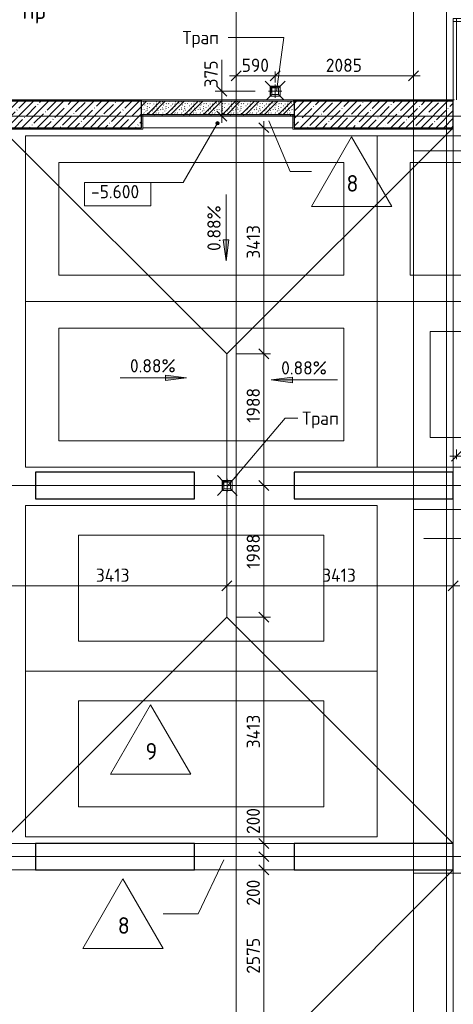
# Model space of a CAD drawing. Header units: millimetres. Extents: x 82112 to 162374, y -10965 to 131389.
# Tile 42 of 82: x 123132 to 129670, y 63722 to 78580. Entities that reach past the tile are written whole.
import ezdxf

# ---------------------------------------------------------------- set-up
doc = ezdxf.new("R2010")
doc.units = ezdxf.units.MM
for name, pattern in [('3_ Штрих_ 1 х 1 мм', [2, 1, -1]), ('4_ Штрихпунктир_ 10 х 2 мм', [14, 10, -2, 0, -2]), ('4_ Штрихпунктир_ 5 х 2 мм', [9, 5, -2, 0, -2])]:
    doc.linetypes.add(name, pattern=pattern)
for name, color, linetype, lineweight in [('A-ANNO-DIMS', 7, 'Continuous', 5), ('A-ANNO-DIMS-100', 7, 'Continuous', 5), ('A-AREA', 7, '3_ Штрих_ 1 х 1 мм', 13), ('A-DETL', 7, 'Continuous', 25), ('A-DETL-GENF', 7, 'Continuous', 13), ('A-DOOR-IDEN', 7, 'Continuous', 5), ('A-FLOR', 7, 'Continuous', 13), ('A-FLOR-IDEN', 7, 'Continuous', 5), ('A-GENM', 7, 'Continuous', 13), ('A-WALL', 7, 'Continuous', 13), ('A-WALL-PATT', 7, 'Continuous', 13), ('C-PRKG', 7, 'Continuous', 13), ('G-ANNO-DIMS', 7, 'Continuous', 5), ('G-ANNO-TEXT', 7, 'Continuous', 5), ('I-WALL', 7, 'Continuous', 13), ('M-EQPM', 7, 'Continuous', 13), ('P-SANR-FIXT', 7, 'Continuous', 13), ('S-COLS', 7, 'Continuous', 25), ('S-GRID', 7, 'Continuous', 5)]:
    doc.layers.add(name, color=color, linetype=linetype, lineweight=lineweight)
doc.styles.add('GOST Common_2', font='GOST_Common.ttf', dxfattribs={"height": 200})
doc.styles.add('GOST Common_3', font='GOST_Common.ttf', dxfattribs={"height": 250})
doc.dimstyles.new('2_мм', dxfattribs={"dimscale": 304.8, "dimtxt": 201.142999, "dimasz": 0.492126, "dimexe": 0.328084, "dimexo": 0.492126, "dimgap": 0, "dimtad": 1, "dimdec": 0, "dimdsep": 46, "dimtxsty": 'GOST Common_2', "dimblk1": 'OBLIQUE', "dimblk2": 'OBLIQUE', "dimsah": 1, "dimcen": 0.09, "dimdle": 0.328084, "dimadec": 5, "dimazin": 2, "dimtfac": 1, "dimtdec": 4, "dimtix": 1, "dimtmove": 1, "dimatfit": 3, "dimfxl": 1, "dimtvp": 1, "dimtolj": 1, "dimtzin": 0, "dimarcsym": 2})
doc.dimstyles.new('2_мм_1', dxfattribs={"dimscale": 304.8, "dimtxt": 201.142999, "dimasz": 0.492126, "dimexe": 0.328084, "dimexo": 0.492126, "dimgap": 0, "dimtad": 1, "dimdec": 0, "dimdsep": 46, "dimtxsty": 'GOST Common_2', "dimblk1": 'OBLIQUE', "dimblk2": 'OBLIQUE', "dimsah": 1, "dimcen": 0.09, "dimdle": 0.328084, "dimadec": 5, "dimazin": 2, "dimtfac": 1, "dimtdec": 4, "dimtix": 1, "dimtmove": 0, "dimatfit": 3, "dimfxl": 1, "dimtvp": 1, "dimtolj": 1, "dimtzin": 0, "dimarcsym": 2})
pattern_1 = [(0, (0, 0), (203.2, 50.8), [3.353, -149.047, 3.353, -149.047, -812.8]), (0, (0, 0), (203.2, 50.8), [-304.8, 3.353, -301.447, 3.353, -149.047, -355.6]), (0, (0, 0), (203.2, 50.8), [-762, 3.353, -98.247, 3.353, -250.647]), (120, (76.2, 25.4), (-145.59409, 150.576362), [3.353, -149.047, 3.353, -149.047, -812.8]), (120, (76.2, 25.4), (-145.59409, 150.576362), [-304.8, 3.353, -301.447, 3.353, -149.047, -355.6]), (120, (76.2, 25.4), (-145.59409, 150.576362), [-762, 3.353, -98.247, 3.353, -250.647]), (240, (101.6, 127), (-57.60591, -201.376362), [3.353, -149.047, 3.353, -149.047, -812.8]), (240, (101.6, 127), (-57.60591, -201.376362), [-304.8, 3.353, -301.447, 3.353, -149.047, -355.6]), (240, (101.6, 127), (-57.60591, -201.376362), [-762, 3.353, -98.247, 3.353, -250.647])]

# ---------------------------------------------------------------- blocks, each defined once
blk = doc.blocks.new('Наметкина 10_РД_АР_П_Отделка_R21_rvt-1--01_Подвал_МП_часть В')
at = {"layer": 'A-WALL-PATT', "lineweight": 5}
h = blk.add_hatch(dxfattribs=at)
h.set_pattern_fill('FP_11', color=256, style=0, pattern_type=2)
h.set_pattern_definition(pattern_1)
h.paths.add_polyline_path([(127270, 77130), (127270, 77150), (124970, 77150), (124970, 77130), (126683, 77130)])
h = blk.add_hatch(dxfattribs=at)
h.set_pattern_fill('FP_11', color=256, style=0, pattern_type=2)
h.set_pattern_definition(pattern_1)
h.paths.add_polyline_path([(124990, 76950), (124990, 77150), (124970, 77150), (124970, 76950)])
h = blk.add_hatch(dxfattribs=at)
h.set_pattern_fill('FP_11', color=256, style=0, pattern_type=2)
h.set_pattern_definition(pattern_1)
h.paths.add_polyline_path([(127270, 76950), (127270, 77150), (127250, 77150), (127250, 76950)])
h = blk.add_hatch(dxfattribs=at)
h.set_pattern_fill('FP_11', color=256, style=0, pattern_type=2)
h.set_pattern_definition(pattern_1)
h.paths.add_polyline_path([(122570, 76930), (124990, 76930), (124990, 76950), (122570, 76950)])
h = blk.add_hatch(dxfattribs=at)
h.set_pattern_fill('FP_11', color=256, style=0, pattern_type=2)
h.set_pattern_definition(pattern_1)
h.paths.add_polyline_path([(129670, 76930), (129670, 76950), (127250, 76950), (127250, 76930), (128719, 76930)])
at = {"layer": 'A-WALL'}
for p, q in [((124970, 77370), (122570, 77370)), ((127270, 77370), (124970, 77370)), ((124970, 77370), (124970, 77350)), ((124970, 77350), (124970, 77370)), ((124970, 77350), (127270, 77350)), ((129670, 77370), (127260, 77370)), ((127260, 77370), (127260, 77350)), ((127260, 77350), (129670, 77350)), ((127270, 77350), (127270, 77370)), ((129670, 77350), (129670, 77370)), ((127270, 77150), (124970, 77150)), ((124990, 77150), (124970, 77150)), ((124970, 77130), (127270, 77130)), ((124990, 76950), (124990, 77150)), ((127270, 77150), (127250, 77150)), ((127250, 77150), (127250, 76950)), ((127270, 77130), (127270, 77150)), ((127270, 76950), (127270, 77150)), ((122570, 76930), (124990, 76930)), ((124990, 76930), (124990, 76950)), ((127250, 76950), (127250, 76930)), ((127250, 76930), (129670, 76930)), ((129670, 76950), (127270, 76950)), ((129670, 76930), (129670, 76950))]:
    blk.add_line(p, q, dxfattribs=at)
blk = doc.blocks.new('КР_Колонна_ЖБ_Прямоугольная - 400x2400h_B40-3818652--01_Подвал_МП_часть В')
at = {"layer": 'S-COLS', "lineweight": 5}
h = blk.add_hatch(dxfattribs=at)
h.set_pattern_fill('FP_3', color=256, style=0, pattern_type=2)
h.set_pattern_definition([(135, (77150, -123770), (-114.04925, -114.04925), []), (135, (77150, -123655.95), (-114.04925, -114.04925), [201.613, -40.323, 3.353, -36.97])])
h.paths.add_polyline_path([(200, 1200), (-200, 1200), (-200, -1200), (200, -1200), (200, -1159)])
at = {"layer": 'S-COLS'}
for p, q in [((200, 1200), (-200, 1200)), ((-200, 1200), (-200, -1200)), ((200, -1200), (200, 1200)), ((-200, -1200), (200, -1200))]:
    blk.add_line(p, q, dxfattribs=at)
blk = doc.blocks.new('АР_Машиноместо - 5300x2500_С-V1--01_Подвал_МП_часть В')
at = {"layer": 'C-PRKG'}
for p, q in [((2500, 5300), (0, 5300)), ((0, 0), (0, 5300)), ((2500, 0), (2500, 5300)), ((400, 4800), (2100, 4800)), ((400, 500), (400, 4800)), ((2100, 500), (2100, 4800)), ((400, 500), (2100, 500)), ((2500, 0), (0, 0))]:
    blk.add_line(p, q, dxfattribs=at)
blk = doc.blocks.new('АР_Машиноместо - 4900x2400_М__5300х2500_-3113489--01_Подвал_МП_часть В')
at = {"layer": 'C-PRKG'}
for p, q in [((2500, 5300), (0, 5300)), ((0, 0), (0, 5300)), ((2500, 0), (2500, 5300)), ((450, 4500), (2050, 4500)), ((450, 800), (450, 4500)), ((2050, 800), (2050, 4500)), ((450, 800), (2050, 800)), ((2500, 0), (0, 0))]:
    blk.add_line(p, q, dxfattribs=at)
blk = doc.blocks.new('АР_Канал вертикальный прямоугольный - ВК-5405369--01_Подвал_МП_часть В')
at = {"layer": 'A-DETL-GENF'}
blk.add_hatch(color=256, dxfattribs=at).paths.add_polyline_path([(-75, -75), (-60, 60), (75, 75), (-75, 75)])
at = {"layer": 'A-DETL-GENF', "linetype": '3_ Штрих_ 1 х 1 мм'}
for p, q in [((75, 75), (-75, 75)), ((-75, 75), (-75, -75)), ((75, 75), (-75, 75)), ((-75, 75), (-75, -75)), ((-75, -75), (-60, 60)), ((-75, -75), (-60, 60)), ((-60, 60), (75, 75)), ((-60, 60), (75, 75)), ((75, -75), (75, 75)), ((-75, -75), (75, -75))]:
    blk.add_line(p, q, dxfattribs=at)
at = {"layer": 'M-EQPM'}
for p, q in [((-75, -75), (-75, 75)), ((-75, 75), (75, 75)), ((75, 75), (75, -75)), ((75, -75), (-75, -75))]:
    blk.add_line(p, q, dxfattribs=at)
blk = doc.blocks.new('АР_Трап - 100-100-V23--01_Подвал_МП_часть В')
at = {"layer": 'P-SANR-FIXT'}
for p, q in [((-50, 50), (-150, 150)), ((50, 50), (150, 150)), ((-100, 0), (100, 0)), ((-50, -50), (-50, 50)), ((50, 50), (-50, 50)), ((0, -100), (0, 100)), ((50, -50), (50, 50)), ((-50, -50), (-150, -150)), ((-50, -50), (50, -50)), ((50, -50), (150, -150))]:
    blk.add_line(p, q, dxfattribs=at)
blk = doc.blocks.new('АР_Канал вертикальный прямоугольный - ВК-5403405--01_Подвал_МП_часть В')
at = {"layer": 'A-DETL-GENF'}
blk.add_hatch(color=256, dxfattribs=at).paths.add_polyline_path([(-75, -75), (-60, 60), (75, 75), (-75, 75)])
at = {"layer": 'A-DETL-GENF', "linetype": '3_ Штрих_ 1 х 1 мм'}
for p, q in [((75, 75), (-75, 75)), ((-75, 75), (-75, -75)), ((75, 75), (-75, 75)), ((-75, 75), (-75, -75)), ((-75, -75), (-60, 60)), ((-75, -75), (-60, 60)), ((-60, 60), (75, 75)), ((-60, 60), (75, 75)), ((75, -75), (75, 75)), ((-75, -75), (75, -75))]:
    blk.add_line(p, q, dxfattribs=at)
at = {"layer": 'M-EQPM'}
for p, q in [((-75, -75), (-75, 75)), ((-75, 75), (75, 75)), ((75, 75), (75, -75)), ((75, -75), (-75, -75))]:
    blk.add_line(p, q, dxfattribs=at)
blk = doc.blocks.new('АР_Трап - 100-100-V24--01_Подвал_МП_часть В')
at = {"layer": 'P-SANR-FIXT'}
for p, q in [((-50, 50), (-150, 150)), ((50, 50), (150, 150)), ((-100, 0), (100, 0)), ((-50, -50), (-50, 50)), ((50, 50), (-50, 50)), ((0, -100), (0, 100)), ((50, -50), (50, 50)), ((-50, -50), (-130, -130)), ((-50, -50), (50, -50)), ((50, -50), (130, -130))]:
    blk.add_line(p, q, dxfattribs=at)
blk = doc.blocks.new('АР-Заполнение деф_ шва - Д_ш_-4437023--01_Подвал_МП_часть В')
at = {"layer": 'A-GENM'}
for p, q in [((0, 25), (4225, 25)), ((0, -25), (4225, -25))]:
    blk.add_line(p, q, dxfattribs=at)
blk = doc.blocks.new('АР-Заполнение деф_ шва - Д_ш_-4436690--01_Подвал_МП_часть В')
at = {"layer": 'A-GENM'}
for p, q in [((0, 25), (1230, 25)), ((0, -25), (1230, -25))]:
    blk.add_line(p, q, dxfattribs=at)
blk = doc.blocks.new('DIMBLOCK63--01_Подвал_МП_часть В')
at = {"layer": 'A-ANNO-DIMS-100', "transparency": 16777216}
for p, q in [((122845, 69991), (122845, 70135)), ((126257, 69991), (126257, 70135)), ((122845, 70035), (126257, 70035)), ((122845, 70035), (122845, 69991)), ((126257, 70035), (126257, 69991))]:
    blk.add_line(p, q, dxfattribs=at)
at = {"layer": 'A-ANNO-DIMS-100', "lineweight": 25, "transparency": 16777216}
for p, q in [((122845, 70035), (122770, 69960)), ((122845, 70035), (122920, 70110)), ((126257, 70035), (126182, 69960)), ((126257, 70035), (126332, 70110))]:
    blk.add_line(p, q, dxfattribs=at)
at = {"layer": 'A-ANNO-DIMS-100', "color": 0, "transparency": 16777216, "insert": (124280, 70297), "char_height": 200, "width": 650.48, "attachment_point": 1, "line_spacing_factor": 1.022761, "style": 'GOST Common_2'}
blk.add_mtext('3413', dxfattribs=at)
blk = doc.blocks.new('_Oblique')
at = {"color": 0, "linetype": 'ByBlock', "lineweight": -2}
blk.add_line((-0.5, -0.5), (0.5, 0.5), dxfattribs=at)
blk = doc.blocks.new('DIMBLOCK64--01_Подвал_МП_часть В')
at = {"layer": 'A-ANNO-DIMS-100', "transparency": 16777216}
for p, q in [((126257, 69991), (126257, 70135)), ((129670, 69991), (129670, 70135)), ((126257, 70035), (129770, 70035)), ((126257, 70035), (126257, 69991)), ((129670, 70035), (129670, 69991))]:
    blk.add_line(p, q, dxfattribs=at)
at = {"layer": 'A-ANNO-DIMS-100', "lineweight": 25, "transparency": 16777216}
for p, q in [((126257, 70035), (126182, 69960)), ((126257, 70035), (126332, 70110)), ((129670, 70035), (129595, 69960)), ((129670, 70035), (129745, 70110))]:
    blk.add_line(p, q, dxfattribs=at)
at = {"layer": 'A-ANNO-DIMS-100', "color": 0, "transparency": 16777216, "insert": (127693, 70297), "char_height": 200, "width": 650.48, "attachment_point": 1, "line_spacing_factor": 1.022761, "style": 'GOST Common_2'}
blk.add_mtext('3413', dxfattribs=at)
blk = doc.blocks.new('DIMBLOCK65--01_Подвал_МП_часть В')
at = {"layer": 'A-ANNO-DIMS-100', "lineweight": 25, "transparency": 16777216}
for p, q in [((126815, 76950), (126740, 77025)), ((126815, 76950), (126890, 76875)), ((126815, 73538), (126740, 73613)), ((126815, 73538), (126890, 73463))]:
    blk.add_line(p, q, dxfattribs=at)
at = {"layer": 'A-ANNO-DIMS-100', "transparency": 16777216}
for p, q in [((126815, 77050), (126815, 73538)), ((126771, 76950), (126915, 76950)), ((126815, 76950), (126771, 76950)), ((126407, 73538), (126915, 73538)), ((126815, 73538), (126407, 73538))]:
    blk.add_line(p, q, dxfattribs=at)
at = {"layer": 'A-ANNO-DIMS-100', "color": 0, "transparency": 16777216, "insert": (126554, 74973), "char_height": 200, "width": 650.48, "attachment_point": 1, "rotation": 90, "line_spacing_factor": 1.022761, "style": 'GOST Common_2'}
blk.add_mtext('3413', dxfattribs=at)
blk = doc.blocks.new('DIMBLOCK66--01_Подвал_МП_часть В')
at = {"layer": 'A-ANNO-DIMS-100', "lineweight": 25, "transparency": 16777216}
for p, q in [((126815, 73538), (126740, 73613)), ((126815, 73538), (126890, 73463)), ((126815, 71550), (126740, 71625)), ((126815, 71550), (126890, 71475))]:
    blk.add_line(p, q, dxfattribs=at)
at = {"layer": 'A-ANNO-DIMS-100', "transparency": 16777216}
for p, q in [((126407, 73538), (126915, 73538)), ((126815, 73538), (126407, 73538)), ((126815, 73538), (126815, 71550)), ((126815, 73019), (126815, 72398)), ((126815, 72398), (126815, 72544)), ((126771, 71550), (126915, 71550)), ((126815, 71550), (126771, 71550))]:
    blk.add_line(p, q, dxfattribs=at)
at = {"layer": 'A-ANNO-DIMS-100', "color": 0, "transparency": 16777216, "insert": (126554, 72498), "char_height": 200, "width": 625.93, "attachment_point": 1, "rotation": 90, "line_spacing_factor": 1.022761, "style": 'GOST Common_2'}
blk.add_mtext('1988', dxfattribs=at)
blk = doc.blocks.new('DIMBLOCK67--01_Подвал_МП_часть В')
at = {"layer": 'A-ANNO-DIMS-100', "lineweight": 25, "transparency": 16777216}
for p, q in [((126815, 71550), (126740, 71625)), ((126815, 71550), (126890, 71475)), ((126815, 69563), (126740, 69638)), ((126815, 69563), (126890, 69488))]:
    blk.add_line(p, q, dxfattribs=at)
at = {"layer": 'A-ANNO-DIMS-100', "transparency": 16777216}
for p, q in [((126771, 71550), (126915, 71550)), ((126815, 71550), (126771, 71550)), ((126815, 71550), (126815, 69563)), ((126407, 69563), (126915, 69563)), ((126815, 69563), (126407, 69563))]:
    blk.add_line(p, q, dxfattribs=at)
at = {"layer": 'A-ANNO-DIMS-100', "color": 0, "transparency": 16777216, "insert": (126554, 70295), "char_height": 200, "width": 625.93, "attachment_point": 1, "rotation": 90, "line_spacing_factor": 1.022761, "style": 'GOST Common_2'}
blk.add_mtext('1988', dxfattribs=at)
blk = doc.blocks.new('DIMBLOCK68--01_Подвал_МП_часть В')
at = {"layer": 'A-ANNO-DIMS-100', "transparency": 16777216}
for p, q in [((126407, 69563), (126915, 69563)), ((126815, 69563), (126407, 69563)), ((126815, 69563), (126815, 66150)), ((127120, 66150), (126715, 66150)), ((126815, 66150), (127120, 66150))]:
    blk.add_line(p, q, dxfattribs=at)
at = {"layer": 'A-ANNO-DIMS-100', "lineweight": 25, "transparency": 16777216}
for p, q in [((126815, 69563), (126740, 69638)), ((126815, 69563), (126890, 69488)), ((126815, 66150), (126740, 66225)), ((126815, 66150), (126890, 66075))]:
    blk.add_line(p, q, dxfattribs=at)
at = {"layer": 'A-ANNO-DIMS-100', "color": 0, "transparency": 16777216, "insert": (126554, 67585), "char_height": 200, "width": 650.48, "attachment_point": 1, "rotation": 90, "line_spacing_factor": 1.022761, "style": 'GOST Common_2'}
blk.add_mtext('3413', dxfattribs=at)
blk = doc.blocks.new('DIMBLOCK69--01_Подвал_МП_часть В')
at = {"layer": 'A-ANNO-DIMS-100', "transparency": 16777216}
for p, q in [((126815, 66711), (126815, 66192)), ((127120, 66150), (126715, 66150)), ((126815, 66192), (126815, 66050)), ((126815, 66150), (126815, 65950)), ((126815, 66150), (127120, 66150)), ((126771, 65950), (126915, 65950)), ((126815, 65950), (126771, 65950))]:
    blk.add_line(p, q, dxfattribs=at)
at = {"layer": 'A-ANNO-DIMS-100', "lineweight": 25, "transparency": 16777216}
for p, q in [((126815, 66150), (126740, 66225)), ((126815, 66150), (126890, 66075)), ((126815, 65950), (126740, 66025)), ((126815, 65950), (126890, 65875))]:
    blk.add_line(p, q, dxfattribs=at)
at = {"layer": 'A-ANNO-DIMS-100', "color": 0, "transparency": 16777216, "insert": (126554, 66292), "char_height": 200, "width": 503.2, "attachment_point": 1, "rotation": 90, "line_spacing_factor": 1.022761, "style": 'GOST Common_2'}
blk.add_mtext('200', dxfattribs=at)
blk = doc.blocks.new('DIMBLOCK70--01_Подвал_МП_часть В')
at = {"layer": 'A-ANNO-DIMS-100', "lineweight": 25, "transparency": 16777216}
for p, q in [((126815, 65950), (126740, 66025)), ((126815, 65750), (126740, 65825)), ((126815, 65950), (126890, 65875)), ((126815, 65750), (126890, 65675))]:
    blk.add_line(p, q, dxfattribs=at)
at = {"layer": 'A-ANNO-DIMS-100', "transparency": 16777216}
for p, q in [((126771, 65950), (126915, 65950)), ((126815, 65950), (126771, 65950)), ((126815, 65950), (126815, 65750)), ((126815, 65730), (126815, 65850)), ((126771, 65750), (126915, 65750)), ((126815, 65750), (126771, 65750)), ((126815, 65210), (126815, 65730))]:
    blk.add_line(p, q, dxfattribs=at)
at = {"layer": 'A-ANNO-DIMS-100', "color": 0, "transparency": 16777216, "insert": (126554, 65210), "char_height": 200, "width": 503.2, "attachment_point": 1, "rotation": 90, "line_spacing_factor": 1.022761, "style": 'GOST Common_2'}
blk.add_mtext('200', dxfattribs=at)
blk = doc.blocks.new('DIMBLOCK71--01_Подвал_МП_часть В')
at = {"layer": 'A-ANNO-DIMS-100', "lineweight": 25, "transparency": 16777216}
for p, q in [((126815, 65750), (126740, 65825)), ((126815, 65750), (126890, 65675)), ((126815, 63175), (126740, 63250)), ((126815, 63175), (126890, 63100))]:
    blk.add_line(p, q, dxfattribs=at)
at = {"layer": 'A-ANNO-DIMS-100', "transparency": 16777216}
for p, q in [((126771, 65750), (126915, 65750)), ((126815, 65750), (126771, 65750)), ((126815, 65750), (126815, 63175)), ((126771, 63175), (126915, 63175)), ((126815, 63175), (126771, 63175))]:
    blk.add_line(p, q, dxfattribs=at)
at = {"layer": 'A-ANNO-DIMS-100', "color": 0, "transparency": 16777216, "insert": (126554, 64183), "char_height": 200, "width": 670.93, "attachment_point": 1, "rotation": 90, "line_spacing_factor": 1.022761, "style": 'GOST Common_2'}
blk.add_mtext('2575', dxfattribs=at)
blk = doc.blocks.new('Марка полов - Марка полов-4106608--01_Подвал_МП_часть В')
at = {"layer": 'A-FLOR-IDEN'}
for p, q in [((0, 7), (-6.06, -3.5)), ((6.06, -3.5), (0, 7)), ((-6.06, -3.5), (6.06, -3.5))]:
    blk.add_line(p, q, dxfattribs=at)
blk = doc.blocks.new('Высотные отметки - Frame_2-749557--01_Подвал_МП_часть В')
at = {"layer": 'G-ANNO-DIMS'}
for p, q in [((-5, 3.5), (-5, 0)), ((5, 3.5), (-5, 3.5)), ((5, 0), (5, 3.5)), ((-5, 0), (5, 0))]:
    blk.add_line(p, q, dxfattribs=at)
blk = doc.blocks.new('DIMBLOCK164--01_Подвал_МП_часть В')
at = {"layer": 'A-ANNO-DIMS-100', "transparency": 16777216}
for p, q in [((129720, 71950), (129720, 72094)), ((131745, 70915), (131745, 72094)), ((129620, 71994), (131745, 71994)), ((129720, 71994), (129720, 71950)), ((131745, 71994), (131745, 70915))]:
    blk.add_line(p, q, dxfattribs=at)
at = {"layer": 'A-ANNO-DIMS-100', "lineweight": 25, "transparency": 16777216}
for p, q in [((129720, 71994), (129795, 72069)), ((131745, 71994), (131820, 72069)), ((129720, 71994), (129645, 71919)), ((131745, 71994), (131670, 71919))]:
    blk.add_line(p, q, dxfattribs=at)
at = {"layer": 'A-ANNO-DIMS-100', "color": 0, "transparency": 16777216, "insert": (130453, 72255), "char_height": 200, "width": 670.93, "attachment_point": 1, "line_spacing_factor": 1.022761, "style": 'GOST Common_2'}
blk.add_mtext('2025', dxfattribs=at)
blk = doc.blocks.new('DIMBLOCK166--01_Подвал_МП_часть В')
at = {"layer": 'A-ANNO-DIMS-100', "transparency": 16777216}
for p, q in [((126295, 77731), (126985, 77731)), ((126395, 77687), (126395, 77831)), ((126395, 77731), (126395, 77687)), ((126985, 77800), (126985, 77631)), ((126985, 77731), (126985, 77800))]:
    blk.add_line(p, q, dxfattribs=at)
at = {"layer": 'A-ANNO-DIMS-100', "lineweight": 25, "transparency": 16777216}
for p, q in [((126395, 77731), (126320, 77656)), ((126395, 77731), (126470, 77806)), ((126985, 77731), (126910, 77656)), ((126985, 77731), (127060, 77806))]:
    blk.add_line(p, q, dxfattribs=at)
at = {"layer": 'A-ANNO-DIMS-100', "color": 0, "transparency": 16777216, "insert": (126480, 77992), "char_height": 200, "width": 503.2, "attachment_point": 1, "line_spacing_factor": 1.022761, "style": 'GOST Common_2'}
blk.add_mtext('590', dxfattribs=at)
blk = doc.blocks.new('DIMBLOCK167--01_Подвал_МП_часть В')
at = {"layer": 'A-ANNO-DIMS-100', "lineweight": 25, "transparency": 16777216}
for p, q in [((126985, 77731), (126910, 77656)), ((126985, 77731), (127060, 77806)), ((129070, 77731), (128995, 77656)), ((129070, 77731), (129145, 77806))]:
    blk.add_line(p, q, dxfattribs=at)
at = {"layer": 'A-ANNO-DIMS-100', "transparency": 16777216}
for p, q in [((126985, 77800), (126985, 77631)), ((126985, 77731), (126985, 77800)), ((126985, 77731), (129170, 77731)), ((129070, 77687), (129070, 77831)), ((129070, 77731), (129070, 77687))]:
    blk.add_line(p, q, dxfattribs=at)
at = {"layer": 'A-ANNO-DIMS-100', "color": 0, "transparency": 16777216, "insert": (127748, 77992), "char_height": 200, "width": 670.93, "attachment_point": 1, "line_spacing_factor": 1.022761, "style": 'GOST Common_2'}
blk.add_mtext('2085', dxfattribs=at)
blk = doc.blocks.new('DIMBLOCK168--01_Подвал_МП_часть В')
at = {"layer": 'A-ANNO-DIMS-100', "transparency": 16777216}
for p, q in [((126178, 77976), (126178, 77457)), ((126178, 77025), (126178, 77600)), ((126685, 77500), (126078, 77500)), ((126178, 77500), (126685, 77500)), ((126178, 77457), (126178, 77313)), ((126222, 77125), (126078, 77125)), ((126178, 77125), (126222, 77125))]:
    blk.add_line(p, q, dxfattribs=at)
at = {"layer": 'A-ANNO-DIMS-100', "lineweight": 25, "transparency": 16777216}
for p, q in [((126178, 77500), (126103, 77575)), ((126178, 77500), (126253, 77425)), ((126178, 77125), (126103, 77200)), ((126178, 77125), (126253, 77050))]:
    blk.add_line(p, q, dxfattribs=at)
at = {"layer": 'A-ANNO-DIMS-100', "color": 0, "transparency": 16777216, "insert": (125917, 77557), "char_height": 200, "width": 503.2, "attachment_point": 1, "rotation": 90, "line_spacing_factor": 1.022761, "style": 'GOST Common_2'}
blk.add_mtext('375', dxfattribs=at)
blk = doc.blocks.new('DIMBLOCK180--01_Подвал_МП_часть В')
at = {"layer": 'A-ANNO-DIMS-100', "transparency": 16777216}
for p, q in [((129720, 78750), (129720, 79090)), ((133870, 78690), (133870, 79090)), ((129720, 78990), (133870, 78990)), ((129720, 78990), (129720, 78750)), ((133870, 78990), (133870, 78690))]:
    blk.add_line(p, q, dxfattribs=at)
at = {"layer": 'A-ANNO-DIMS-100', "lineweight": 25, "transparency": 16777216}
for p, q in [((129720, 78990), (129795, 79065)), ((133870, 78990), (133945, 79065)), ((129720, 78990), (129645, 78915)), ((133870, 78990), (133795, 78915))]:
    blk.add_line(p, q, dxfattribs=at)
at = {"layer": 'A-ANNO-DIMS-100', "color": 0, "transparency": 16777216, "insert": (131524, 79252), "char_height": 200, "width": 650.48, "attachment_point": 1, "line_spacing_factor": 1.022761, "style": 'GOST Common_2'}
blk.add_mtext('4150', dxfattribs=at)

msp = doc.modelspace()

# ---------------------------------------------------------------- hatches: boundary and pattern name
at = {"layer": 'A-WALL-PATT', "lineweight": 5}
h = msp.add_hatch(dxfattribs=at)
h.set_pattern_fill('FP_5', color=256, style=0, pattern_type=2)
h.set_pattern_definition([(135, (150.28, 188.64), (-282.8427, 3e-14), [5, -395]), (135, (174.9, 237.36), (-282.8427, 3e-14), [5, -395]), (135, (211.96, 236.53), (-282.8427, 3e-14), [5, -395]), (135, (114.96, 223.96), (-282.8427, 3e-14), [5, -395]), (135, (77.54, 223.96), (-282.8427, 3e-14), [5, -395]), (135, (57.44, 184.52), (-282.8427, 3e-14), [5, -395]), (135, (66.21, 142.9), (-282.8427, 3e-14), [5, -395]), (135, (107.33, 161), (-282.8427, 3e-14), [5, -395]), (135, (99.08, 130.94), (-282.8427, 3e-14), [5, -395]), (135, (22.6, 136.46), (-282.8427, 3e-14), [5, -395]), (135, (21.16, 168.08), (-282.8427, 3e-14), [5, -395]), (135, (46.13, 96.12), (-282.8427, 3e-14), [5, -395]), (135, (3.54, 74.6), (-282.8427, 3e-14), [5, -395]), (135, (40.3, 47.56), (-282.8427, 3e-14), [5, -395]), (135, (39.77, 18.47), (-282.8427, 3e-14), [5, -395]), (135, (76.94, 37.28), (-282.8427, 3e-14), [5, -395]), (135, (114.18, 62.4), (-282.8427, 3e-14), [5, -395]), (135, (139.87, 90.2), (-282.8427, 3e-14), [5, -395]), (135, (141.44, 15.82), (-282.8427, 3e-14), [5, -395]), (135, (188.69, 26.73), (-282.8427, 3e-14), [5, -395]), (135, (176.14, 51.36), (-282.8427, 3e-14), [5, -395]), (135, (177.03, 0), (-282.8427, 3e-14), [5, -395]), (135, (276.61, 8.22), (-282.8427, 3e-14), [5, -395]), (135, (271.19, 31.72), (-282.8427, 3e-14), [5, -395]), (135, (268.29, 119.65), (-282.8427, 3e-14), [5, -395]), (135, (237.92, 101.95), (-282.8427, 3e-14), [5, -395]), (135, (237.92, 158.27), (-282.8427, 3e-14), [5, -395]), (135, (260.4, 204.35), (-282.8427, 3e-14), [5, -395]), (135, (275.54, 235.4), (-282.8427, 3e-14), [5, -395]), (135, (117.62, 268.96), (-282.8427, 3e-14), [5, -395]), (135, (203.62, 273.83), (-282.8427, 3e-14), [5, -395]), (135, (47.24, 279.3), (-282.8427, 3e-14), [5, -395]), (135, (23.2, 266.16), (-282.8427, 3e-14), [5, -395]), (135, (42.78, 232.52), (-282.8427, 3e-14), [5, -395]), (135, (177.76, 90.57), (-282.8427, 3e-14), [5, -395]), (135, (181.12, 121.8), (-282.8427, 3e-14), [5, -395]), (135, (206.73, 172.06), (-282.8427, 3e-14), [5, -395]), (135, (143.14, 136.62), (-282.8427, 3e-14), [5, -395]), (135, (211.51, 131.86), (-282.8427, 3e-14), [5, -395]), (135, (81.47, 95.1), (-282.8427, 3e-14), [5, -395]), (135, (235.13, 60.46), (-282.8427, 3e-14), [5, -395]), (135, (242.24, 4.89), (-282.8427, 3e-14), [5, -395]), (45, (0, 106.07), (-282.8427, 0), []), (45, (106.07, 0), (-282.8427, 0), []), (45, (176.78, 0), (-282.8427, 0), []), (45, (0, 176.78), (-282.8427, 0), [])])
h.paths.add_polyline_path([(127270, 77150), (127270, 77350), (124970, 77350), (124970, 77150), (126683.001436, 77150)])
at = {"layer": 'G-ANNO-DIMS'}
h = msp.add_hatch(color=256, dxfattribs=at)
edge = h.paths.add_edge_path()
edge.add_arc((126114.647938, 77017.712813), 25, 0, 360)
for points in [[(126242.958827, 74941.461149), (126284.758495, 75258.961149), (126201.159159, 75258.961149)], [(125645.839758, 73175.979808), (125328.339758, 73217.779476), (125328.339758, 73134.18014)], [(126925.829255, 73143.823048), (127243.329255, 73102.02338), (127243.329255, 73185.622716)]]:
    msp.add_hatch(color=256, dxfattribs=at).paths.add_polyline_path(points)
at = {"layer": 'S-COLS', "lineweight": 5}
h = msp.add_hatch(dxfattribs=at)
h.set_pattern_fill('FP_1', color=256, style=0, pattern_type=2)
h.set_pattern_definition([(45, (0, 0), (-114.04925, 114.04925), []), (45, (114.05, 0), (-114.04925, 114.04925), [201.612, -40.322, 3.353, -36.97])])
h.paths.add_polyline_path([(129670, 76950), (129670, 77350), (127270, 77350), (127270, 76950), (128718.811351, 76950)])

# ---------------------------------------------------------------- linework, layer by layer
at = {"layer": 'A-AREA'}
msp.add_line((129670, 77370), (129690, 77370), dxfattribs=at)
at = {"layer": 'A-DETL', "linetype": '4_ Штрихпунктир_ 5 х 2 мм', "lineweight": 5}
msp.add_line((135620, 70750), (129220, 70750), dxfattribs=at)
at = {"layer": 'A-FLOR'}
for p, q in [((129670, 77370), (129670, 78600)), ((126257.5, 73537.5), (122865, 76930)), ((124990, 76950), (127250, 76950)), ((129650.165289, 76930.165289), (126257.5, 73537.5)), ((129670, 76930), (129670, 71750)), ((126257.5, 71625), (126257.5, 73537.5)), ((126257.5, 69562.5), (126257.5, 71475)), ((129670, 71350), (129670, 66150)), ((122845, 66150), (126257.5, 69562.5)), ((129670, 66150), (126257.5, 69562.5)), ((123370, 66150), (122845, 66150)), ((127270, 66150), (125770, 66150)), ((122845, 65750), (123370, 65750)), ((125770, 65750), (127270, 65750)), ((129670, 65750), (127195, 63275)), ((129670, 65750), (129670, 60600))]:
    msp.add_line(p, q, dxfattribs=at)
at = {"layer": 'A-FLOR-IDEN'}
for p, q in [((126888.189125, 77055.855418), (127212.390862, 76287.638259)), ((127212.390862, 76287.638259), (127529.544735, 76287.638259)), ((126209.807603, 65899.949609), (125820.765519, 65089.445267)), ((125820.765519, 65089.445267), (125293.937696, 65089.445267))]:
    msp.add_line(p, q, dxfattribs=at)
at = {"layer": 'G-ANNO-DIMS'}
for p, q in [((126114.647938, 77017.712813), (125597.389115, 76121.79425)), ((125597.389115, 76121.79425), (124608.570351, 76121.79425)), ((126242.958827, 75941.461149), (126242.958827, 74941.461149)), ((126284.758495, 75258.961149), (126201.159159, 75258.961149)), ((126201.159159, 75258.961149), (126242.958827, 74941.461149)), ((126242.958827, 74941.461149), (126284.758495, 75258.961149)), ((124645.839758, 73175.979808), (125645.839758, 73175.979808)), ((125645.839758, 73175.979808), (125328.339758, 73217.779476)), ((125328.339758, 73217.779476), (125328.339758, 73134.18014)), ((125328.339758, 73134.18014), (125645.839758, 73175.979808)), ((127243.329255, 73185.622716), (126925.829255, 73143.823048)), ((126925.829255, 73143.823048), (127243.329255, 73102.02338)), ((127925.829255, 73143.823048), (126925.829255, 73143.823048)), ((127243.329255, 73102.02338), (127243.329255, 73185.622716))]:
    msp.add_line(p, q, dxfattribs=at)
msp.add_circle((126114.647938, 77017.712813), 25, dxfattribs=at)
at = {"layer": 'G-ANNO-TEXT'}
for p, q in [((126280.927751, 78310.283537), (126273.698584, 78310.283537)), ((127116.516359, 78310.283537), (126280.927751, 78310.283537)), ((127005.76173, 77498.21316), (127116.516359, 78310.283537)), ((126262.977105, 71542.345782), (127133.660745, 72565.847494)), ((127133.660745, 72565.847494), (127327.668186, 72565.847494))]:
    msp.add_line(p, q, dxfattribs=at)
at = {"layer": 'I-WALL'}
for p, q in [((127270, 77350), (124970, 77350)), ((127270, 77150), (127270, 77350)), ((124970, 77150), (127270, 77150))]:
    msp.add_line(p, q, dxfattribs=at)
at = {"layer": 'S-COLS'}
for p, q in [((129670, 77350), (127270, 77350)), ((127270, 77350), (127270, 76950)), ((129670, 76950), (129670, 77350)), ((127270, 76950), (129670, 76950)), ((125770, 71750), (123370, 71750)), ((123370, 71750), (123370, 71350)), ((125770, 71350), (125770, 71750)), ((129670, 71750), (127270, 71750)), ((127270, 71750), (127270, 71350)), ((129670, 71350), (129670, 71750)), ((123370, 71350), (125770, 71350)), ((127270, 71350), (129670, 71350)), ((125770, 66150), (123370, 66150)), ((123370, 66150), (123370, 65750)), ((125770, 65750), (125770, 66150)), ((129670, 66150), (127270, 66150)), ((127270, 66150), (127270, 65750)), ((129670, 65750), (129670, 66150)), ((123370, 65750), (125770, 65750)), ((127270, 65750), (129670, 65750))]:
    msp.add_line(p, q, dxfattribs=at)
at = {"layer": 'S-GRID', "linetype": '4_ Штрихпунктир_ 10 х 2 мм'}
for p, q in [((129570, 53702.872493), (129570, 130388.42805)), ((129570, 52263.518311), (129570, 130388.42805)), ((126395, 59297.815604), (126395, 129588.42805)), ((129070, 59297.815604), (129070, 129588.42805)), ((151972.716503, 77125), (110269.614367, 77125)), ((149839.654932, 76600), (129070.044808, 76600)), ((151972.716503, 71550), (110269.614367, 71550)), ((149839.654932, 71190), (129070.044808, 71190)), ((151972.716503, 65950), (110269.614367, 65950)), ((149839.654932, 65700), (129070.044808, 65700))]:
    msp.add_line(p, q, dxfattribs=at)

# ---------------------------------------------------------------- block references
at = {"lineweight": 5}
msp.add_blockref('Наметкина 10_РД_АР_П_Отделка_R21_rvt-1--01_Подвал_МП_часть В', (0, 0), dxfattribs=at)
at = {"layer": 'A-FLOR-IDEN', "xscale": 99.99999999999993, "yscale": 99.99999999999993, "zscale": 99.99999999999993}
for p in [(128135.762518, 76112.638259), (125106.733228, 67542.389077), (124687.719914, 64914.445267)]:
    msp.add_blockref('Марка полов - Марка полов-4106608--01_Подвал_МП_часть В', p, dxfattribs=at)
at = {"layer": 'A-GENM'}
msp.add_blockref('АР-Заполнение деф_ шва - Д_ш_-4437023--01_Подвал_МП_часть В', (129670, 78575), dxfattribs=at)
at = {"layer": 'A-GENM', "rotation": 270}
msp.add_blockref('АР-Заполнение деф_ шва - Д_ш_-4436690--01_Подвал_МП_часть В', (129695, 78600), dxfattribs=at)
at = {"layer": 'C-PRKG', "rotation": 269.9999999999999}
for name, p in [('АР_Машиноместо - 5300x2500_С-V1--01_Подвал_МП_часть В', (123220, 76825)), ('АР_Машиноместо - 5300x2500_С-V1--01_Подвал_МП_часть В', (128520, 76825)), ('АР_Машиноместо - 5300x2500_С-V1--01_Подвал_МП_часть В', (123220, 74325)), ('АР_Машиноместо - 4900x2400_М__5300х2500_-3113489--01_Подвал_МП_часть В', (128520, 74325)), ('АР_Машиноместо - 4900x2400_М__5300х2500_-3113489--01_Подвал_МП_часть В', (123220, 71250)), ('АР_Машиноместо - 4900x2400_М__5300х2500_-3113489--01_Подвал_МП_часть В', (123220, 68750))]:
    msp.add_blockref(name, p, dxfattribs=at)
at = {"layer": 'G-ANNO-DIMS', "extrusion": (0, 0, -1), "xscale": 99.99999999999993, "yscale": 99.99999999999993, "zscale": 99.99999999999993, "rotation": 180}
msp.add_blockref('Высотные отметки - Frame_2-749557--01_Подвал_МП_часть В', (-124608.570351, 76121.79425), dxfattribs=at)
at = {"layer": 'M-EQPM'}
for name, p in [('АР_Канал вертикальный прямоугольный - ВК-5403405--01_Подвал_МП_часть В', (126985, 77500)), ('АР_Канал вертикальный прямоугольный - ВК-5405369--01_Подвал_МП_часть В', (126260, 71550))]:
    msp.add_blockref(name, p, dxfattribs=at)
at = {"layer": 'P-SANR-FIXT'}
for name, p in [('АР_Трап - 100-100-V24--01_Подвал_МП_часть В', (126985, 77500)), ('АР_Трап - 100-100-V23--01_Подвал_МП_часть В', (126262.5, 71550))]:
    msp.add_blockref(name, p, dxfattribs=at)
at = {"layer": 'S-COLS', "rotation": 269.9999999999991}
msp.add_blockref('КР_Колонна_ЖБ_Прямоугольная - 400x2400h_B40-3818652--01_Подвал_МП_часть В', (123770, 77150), dxfattribs=at)

# ---------------------------------------------------------------- texts
at = {"layer": 'A-DOOR-IDEN', "insert": (123172.260875, 78841.369015), "char_height": 250, "width": 432.91125, "attachment_point": 1, "style": 'GOST Common_3'}
msp.add_mtext('пр', dxfattribs=at)
at = {"layer": 'A-FLOR-IDEN', "char_height": 250, "width": 216.455625, "attachment_point": 1, "style": 'GOST Common_3'}
for s, insert in [('\\fGOST Common|b0|i0|c204|p34|;8', (128058.886235, 76234.699931)), ('\\fGOST Common|b0|i0|c204|p34|;9', (125029.856945, 67664.450749)), ('\\fGOST Common|b0|i0|c204|p34|;8', (124610.843631, 65036.506939))]:
    msp.add_mtext(s, dxfattribs=dict(at, insert=insert))
at = {"layer": 'G-ANNO-DIMS', "char_height": 200, "attachment_point": 1, "line_spacing_factor": 1.022761, "style": 'GOST Common_2'}
for s, insert, width in [('-5.600', (124208.49295, 76084.531745), 917.17566319), ('0.88%', (124794.859158, 73457.345468), 842.35343804), ('0.88%', (127074.848656, 73425.188709), 842.35343804)]:
    msp.add_mtext(s, dxfattribs=dict(at, insert=insert, width=width))
at = {"layer": 'G-ANNO-DIMS', "insert": (125961.593166, 75090.48055), "char_height": 200, "width": 842.35343804, "attachment_point": 1, "rotation": 90, "line_spacing_factor": 1.022761, "style": 'GOST Common_2'}
msp.add_mtext('0.88%', dxfattribs=at)
at = {"layer": 'G-ANNO-TEXT', "char_height": 200, "width": 753.58625, "attachment_point": 1, "style": 'GOST Common_2'}
for insert in [(125586.927751, 78410.283537), (127392.668186, 72665.847494)]:
    msp.add_mtext('Трап', dxfattribs=dict(at, insert=insert))

# ---------------------------------------------------------------- dimensions: what is measured, and where the dimension line sits
at = {"layer": 'A-ANNO-DIMS'}
for base, p1, p2, override, picture, middle in [((133870, 78990.457429), (129720, 78600), (133870, 78540), {"dimpost": '<>', "dimfxl": 4150.433712}, 'DIMBLOCK180--01_Подвал_МП_часть В', (131795, 79090.457429)), ((126985, 77731.055119), (126395, 77837.121136), (126985, 77650), {"dimpost": '<>', "dimfxl": 618.962293}, 'DIMBLOCK166--01_Подвал_МП_часть В', (126690, 77831.055119)), ((129070, 77731.055119), (126985, 77650), (129070, 77837.121136), {"dimpost": '<>', "dimfxl": 2093.379879}, 'DIMBLOCK167--01_Подвал_МП_часть В', (128027.5, 77831.055119)), ((131745, 71993.908292), (129720, 72099.974309), (131745, 70765.03005), {"dimpost": '<>', "dimfxl": 2425.428039}, 'DIMBLOCK164--01_Подвал_МП_часть В', (130732.5, 72093.908292)), ((126257.4999999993, 70035.1627225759), (122844.9999999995, 70141.2287397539), (126257.4999999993, 70141.2287397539), {"dimpost": '<>', "dimfxl": 3412.5}, 'DIMBLOCK63--01_Подвал_МП_часть В', (124551.2499999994, 70135.1627225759)), ((129669.9999999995, 70035.1627225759), (126257.4999999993, 70141.2287397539), (129669.9999999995, 70141.2287397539), {"dimpost": '<>', "dimfxl": 3412.5}, 'DIMBLOCK64--01_Подвал_МП_часть В', (127963.7499999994, 70135.1627225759))]:
    dim = msp.add_linear_dim(base=base, p1=p1, p2=p2, dimstyle='2_мм_1', override=override, dxfattribs=at)
    dim.commit()
    dim.dimension.update_dxf_attribs({"geometry": picture, "text_midpoint": middle})
for base, p1, p2, override, picture, middle in [((126178.341246, 77500), (126072.275229, 77125), (126835, 77500), {"dimpost": '<>', "dimfxl": 849.925924}, 'DIMBLOCK168--01_Подвал_МП_часть В', (126050.308918, 77808.118282)), ((126815.2029890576, 71550.0000000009), (126257.4999999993, 73537.5000000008), (126921.2690062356, 71550.0000000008), {"dimpost": '<>', "dimfxl": 2095.410591}, 'DIMBLOCK66--01_Подвал_МП_часть В', (126687.1706616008, 72810.5771605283)), ((126815.202989, 65950), (127270, 66150), (126921.269006, 65950), {"dimpost": '<>', "dimfxl": 402.011574}, 'DIMBLOCK69--01_Подвал_МП_часть В', (126687.170662, 66543.730958)), ((126815.202989, 65750), (126921.269006, 65950), (126921.269006, 65750), {"dimpost": '<>', "dimfxl": 200}, 'DIMBLOCK70--01_Подвал_МП_часть В', (126687.170662, 65461.898567))]:
    dim = msp.add_linear_dim(base=base, p1=p1, p2=p2, angle=90, dimstyle='2_мм', override=override, dxfattribs=at)
    dim.commit()
    dim.dimension.update_dxf_attribs({"geometry": picture, "text_midpoint": middle, "dimtype": 160, "text_rotation": 90})
for base, p1, p2, override, picture, middle in [((126815.2029890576, 73537.5000000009), (126921.2690062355, 76950.0000000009), (126257.4999999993, 73537.5000000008), {"dimpost": '<>', "dimfxl": 3476.455888}, 'DIMBLOCK65--01_Подвал_МП_часть В', (126715.2029890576, 75243.7500000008)), ((126815.2029890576, 69562.500000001), (126921.2690062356, 71550.0000000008), (126257.4999999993, 69562.500000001), {"dimpost": '<>', "dimfxl": 2095.410591}, 'DIMBLOCK67--01_Подвал_МП_часть В', (126715.2029890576, 70556.2500000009)), ((126815.2029890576, 66150.0000000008), (126257.4999999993, 69562.500000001), (127269.9999999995, 66150.0000000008), {"dimpost": '<>', "dimfxl": 3559.538243}, 'DIMBLOCK68--01_Подвал_МП_часть В', (126715.2029890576, 67856.2500000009)), ((126815.202989, 63175), (126921.269006, 65750), (126921.269006, 63175), {"dimpost": '<>', "dimfxl": 2575}, 'DIMBLOCK71--01_Подвал_МП_часть В', (126715.202989, 64462.5))]:
    dim = msp.add_linear_dim(base=base, p1=p1, p2=p2, angle=90, dimstyle='2_мм_1', override=override, dxfattribs=at)
    dim.commit()
    dim.dimension.update_dxf_attribs({"geometry": picture, "text_midpoint": middle})

doc.saveas('drawing.dxf')
